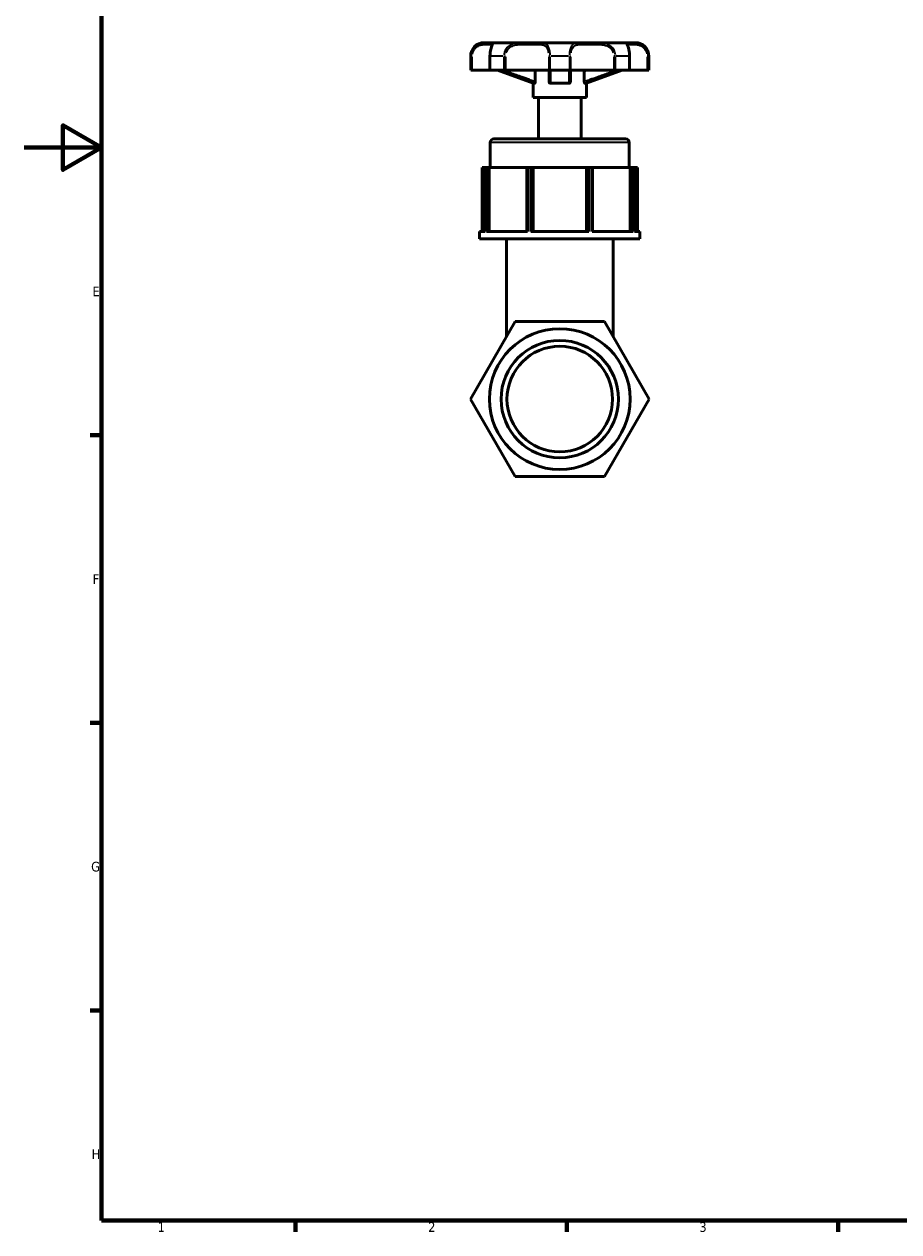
# Model space of a CAD drawing. Header units: millimetres. Extents: x 0 to 904, y 0 to 672.
# Tile 1 of 8: x 0 to 226, y 17 to 329. Entities that reach past the tile are written whole.
import ezdxf

# ---------------------------------------------------------------- set-up
doc = ezdxf.new("R2010")
doc.units = ezdxf.units.MM
for name, color, linetype, lineweight in [('Border (ISO)', 7, 'Continuous', 70), ('Visible (ISO)', 7, 'Continuous', 50), ('Visible Narrow (ISO)', 7, 'Continuous', 35)]:
    doc.layers.add(name, color=color, linetype=linetype, lineweight=lineweight)
doc.styles.add('Note Text (ISO)', font='tahoma.ttf')

# ---------------------------------------------------------------- blocks, each defined once
blk = doc.blocks.new('Borders Default Border')
at = {"layer": 'Border (ISO)'}
for p, q in [((20, 222.75), (17.1, 222.75)), ((20, 148.5), (17.1, 148.5)), ((20, 74.25), (17.1, 74.25)), ((70.08, 20), (70.08, 17.1)), ((140.17, 20), (140.17, 17.1)), ((210.25, 20), (210.25, 17.1))]:
    blk.add_line(p, q, dxfattribs=at)
at = {"layer": 'Border (ISO)', "flags": 128}
for points in [[(20, 20), (20, 574), (821, 574), (821, 20), (20, 20)], [(0, 297), (20, 297), (10, 302.77), (10, 291.23), (20, 297)]]:
    blk.add_lwpolyline(points, dxfattribs=at)
at = {"layer": 'Border (ISO)', "color": 232, "true_color": 0xca0064, "char_height": 2.5, "attachment_point": 7, "style": 'Note Text (ISO)'}
for s, insert in [('E', (17.64, 258.63)), ('F', (17.7, 184.38)), ('G', (17.31, 110.08)), ('H', (17.44, 35.88)), ('1', (34.48, 17.1)), ('2', (104.37, 17.1)), ('3', (174.43, 17.05))]:
    blk.add_mtext(s, dxfattribs=dict(at, insert=insert))

msp = doc.modelspace()

# ---------------------------------------------------------------- linework, layer by layer
at = {"layer": 'Visible (ISO)'}
for p, q in [((119.527, 324.076), (118.815, 324.076)), ((128.743, 324.076), (121.346, 324.076)), ((143.595, 324.076), (133.134, 324.076)), ((155.383, 324.076), (147.986, 324.076)), ((157.915, 324.076), (157.202, 324.076)), ((115.365, 316.946), (115.365, 320.626)), ((120.335, 320.626), (120.335, 316.946)), ((156.394, 316.946), (156.394, 320.626)), ((161.365, 316.946), (161.365, 320.626)), ((115.5, 316.946), (115.365, 316.946)), ((115.773, 316.946), (115.5, 316.946)), ((120.335, 316.946), (115.773, 316.946)), ((120.436, 316.946), (120.335, 316.946)), ((123.957, 316.946), (120.436, 316.946)), ((131.465, 313.598), (122.265, 316.946)), ((124.413, 316.946), (123.957, 316.946)), ((135.503, 316.946), (124.413, 316.946)), ((132.041, 314.025), (132.041, 316.726)), ((135.875, 316.946), (135.503, 316.946)), ((140.854, 316.946), (135.875, 316.946)), ((141.226, 316.946), (140.854, 316.946)), ((152.316, 316.946), (141.226, 316.946)), ((144.688, 314.025), (144.688, 316.726)), ((145.265, 313.598), (154.465, 316.946)), ((152.772, 316.946), (152.316, 316.946)), ((156.293, 316.946), (152.772, 316.946)), ((156.394, 316.946), (156.293, 316.946)), ((160.956, 316.946), (156.394, 316.946)), ((161.229, 316.946), (160.956, 316.946)), ((161.365, 316.946), (161.229, 316.946)), ((131.878, 313.598), (131.465, 313.598)), ((131.465, 309.918), (131.465, 313.598)), ((140.718, 313.598), (136.011, 313.598)), ((145.265, 313.598), (144.851, 313.598)), ((145.265, 309.918), (145.265, 313.598)), ((145.265, 309.918), (131.465, 309.918)), ((132.845, 299.236), (132.845, 309.918)), ((143.885, 299.236), (143.885, 309.918)), ((120.425, 291.876), (120.425, 298.316)), ((121.345, 299.236), (155.385, 299.236)), ((156.305, 291.876), (156.305, 298.316)), ((119.072, 291.876), (118.286, 291.876)), ((118.286, 291.876), (118.286, 275.316)), ((119.072, 275.316), (119.072, 291.876)), ((119.417, 291.876), (119.072, 291.876)), ((120.141, 291.876), (119.417, 291.876)), ((119.417, 291.876), (119.417, 275.316)), ((120.141, 275.316), (120.141, 291.876)), ((120.141, 291.876), (120.152, 291.876)), ((129.899, 291.876), (120.152, 291.876)), ((120.152, 291.876), (120.152, 275.316)), ((130.029, 291.876), (129.899, 291.876)), ((129.899, 291.876), (129.899, 275.316)), ((130.029, 275.316), (130.029, 291.876)), ((130.861, 291.876), (130.029, 291.876)), ((131.465, 291.876), (130.861, 291.876)), ((130.861, 291.876), (130.861, 275.316)), ((131.465, 275.316), (131.465, 291.876)), ((145.265, 291.876), (131.465, 291.876)), ((145.868, 291.876), (145.265, 291.876)), ((145.265, 291.876), (145.265, 275.316)), ((145.868, 275.316), (145.868, 291.876)), ((146.7, 291.876), (145.868, 291.876)), ((146.83, 291.876), (146.7, 291.876)), ((146.7, 291.876), (146.7, 275.316)), ((146.83, 275.316), (146.83, 291.876)), ((156.577, 291.876), (146.83, 291.876)), ((156.577, 291.876), (156.588, 291.876)), ((156.577, 291.876), (156.577, 275.316)), ((157.312, 291.876), (156.588, 291.876)), ((156.588, 291.876), (156.588, 275.316)), ((157.312, 275.316), (157.312, 291.876)), ((157.657, 291.876), (157.312, 291.876)), ((157.657, 291.876), (157.657, 275.316)), ((158.444, 291.876), (157.657, 291.876)), ((158.444, 291.876), (158.444, 275.316)), ((117.665, 273.476), (117.665, 275.316)), ((119.072, 275.316), (117.665, 275.316)), ((130.029, 275.316), (119.417, 275.316)), ((145.868, 275.316), (130.861, 275.316)), ((157.312, 275.316), (146.7, 275.316)), ((159.065, 275.316), (157.657, 275.316)), ((159.065, 273.476), (159.065, 275.316)), ((159.065, 273.476), (117.665, 273.476)), ((124.565, 248.174), (124.565, 273.476)), ((152.165, 248.174), (152.165, 273.476)), ((126.818, 252.076), (115.271, 232.076)), ((149.912, 252.076), (126.818, 252.076)), ((161.459, 232.076), (149.912, 252.076)), ((115.271, 232.076), (126.818, 212.076)), ((149.912, 212.076), (161.459, 232.076)), ((126.818, 212.076), (149.912, 212.076))]:
    msp.add_line(p, q, dxfattribs=at)
for radius in [18.175, 15.146, 13.631]:
    msp.add_circle((138.365, 232.076), radius, dxfattribs=at)
for centre, radius, start, end in [((118.815, 320.626), 3.45, 90, 180), ((157.915, 320.626), 3.45, 0, 90), ((121.345, 298.316), 0.92, 90, 180), ((155.385, 298.316), 0.92, 0, 90)]:
    msp.add_arc(centre, radius, start, end, dxfattribs=at)
for points, knots in [([(119.527, 324.076), (119.734, 324.076), (119.923, 324.069), (120.262, 324.054), (120.413, 324.047), (120.676, 324.04), (120.788, 324.04), (120.98, 324.046), (121.058, 324.053), (121.197, 324.066), (121.251, 324.076), (121.346, 324.076)], [0.61476371, 0.61476371, 0.61476371, 0.61476371, 0.71094167, 0.71094167, 0.80711963, 0.80711963, 0.90329759, 0.90329759, 0.99947555, 0.99947555, 1.09565351, 1.09565351, 1.09565351, 1.09565351]), ([(120.97, 323.642), (120.97, 323.642), (120.969, 323.638), (120.959, 323.61), (120.938, 323.557), (120.865, 323.379), (120.802, 323.226), (120.665, 322.833), (120.592, 322.593), (120.467, 322.06), (120.416, 321.772), (120.351, 321.196), (120.335, 320.911), (120.335, 320.626)], [1.25628892, 1.25628892, 1.25628892, 1.25628892, 1.27582157, 1.27582157, 1.34315958, 1.34315958, 1.44253622, 1.44253622, 1.54016184, 1.54016184, 1.63008242, 1.63008242, 1.71042218, 1.71042218, 1.71042218, 1.71042218]), ([(128.743, 324.076), (129.068, 324.076), (129.387, 324.069), (130.011, 324.054), (130.317, 324.047), (130.915, 324.04), (131.207, 324.04), (131.778, 324.047), (132.057, 324.054), (132.604, 324.069), (132.871, 324.076), (133.134, 324.076)], [0.61476373, 0.61476373, 0.61476373, 0.61476373, 0.71094171, 0.71094171, 0.80711968, 0.80711968, 0.90329765, 0.90329765, 0.99947562, 0.99947562, 1.09565359, 1.09565359, 1.09565359, 1.09565359]), ([(143.595, 324.076), (143.858, 324.076), (144.125, 324.069), (144.672, 324.054), (144.951, 324.047), (145.522, 324.04), (145.814, 324.04), (146.412, 324.047), (146.718, 324.054), (147.342, 324.069), (147.661, 324.076), (147.986, 324.076)], [0.61476374, 0.61476374, 0.61476374, 0.61476374, 0.71094171, 0.71094171, 0.80711968, 0.80711968, 0.90329765, 0.90329765, 0.99947562, 0.99947562, 1.0956536, 1.0956536, 1.0956536, 1.0956536]), ([(157.202, 324.076), (156.995, 324.076), (156.806, 324.069), (156.467, 324.054), (156.316, 324.047), (156.053, 324.04), (155.941, 324.04), (155.75, 324.046), (155.671, 324.053), (155.532, 324.066), (155.479, 324.076), (155.383, 324.076)], [0.61476374, 0.61476374, 0.61476374, 0.61476374, 0.71094171, 0.71094171, 0.80711968, 0.80711968, 0.90329765, 0.90329765, 0.99947562, 0.99947562, 1.0956536, 1.0956536, 1.0956536, 1.0956536]), ([(155.383, 324.076), (155.473, 324.076), (155.524, 324.067), (155.658, 324.054), (155.734, 324.047), (155.921, 324.04), (156.032, 324.039), (156.29, 324.046), (156.438, 324.053), (156.773, 324.067), (156.959, 324.075), (157.177, 324.076), (157.189, 324.076), (157.202, 324.076)], [0.61476373, 0.61476373, 0.61476373, 0.61476373, 0.70506396, 0.70506396, 0.80124193, 0.80124193, 0.8974199, 0.8974199, 0.99359787, 0.99359787, 1.08977584, 1.08977584, 1.09565359, 1.09565359, 1.09565359, 1.09565359]), ([(156.394, 320.626), (156.394, 320.937), (156.375, 321.248), (156.303, 321.836), (156.251, 322.113), (156.131, 322.612), (156.063, 322.833), (155.933, 323.211), (155.871, 323.363), (155.804, 323.526), (155.785, 323.57), (155.764, 323.626), (155.759, 323.642), (155.759, 323.642)], [0, 0, 0, 0, 0.08758567, 0.08758567, 0.17545404, 0.17545404, 0.26562376, 0.26562376, 0.36300127, 0.36300127, 0.4126883, 0.4126883, 0.4541264, 0.4541264, 0.4541264, 0.4541264]), ([(132.02, 316.946), (132.021, 316.945), (132.021, 316.944), (132.027, 316.909), (132.032, 316.873), (132.039, 316.8), (132.041, 316.763), (132.041, 316.726)], [0.062941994, 0.062941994, 0.062941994, 0.062941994, 0.063225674, 0.063225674, 0.074618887, 0.074618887, 0.085700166, 0.085700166, 0.085700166, 0.085700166]), ([(135.605, 316.946), (135.605, 316.708), (135.605, 316.471), (135.605, 315.895), (135.605, 315.557), (135.605, 315.22), (135.605, 314.991), (135.605, 314.764), (135.605, 314.365), (135.605, 314.194), (135.605, 314.025)], [0.21036841, 0.21036841, 0.21036841, 0.21036841, 0.42103054, 0.42103054, 0.72319813, 0.72319813, 0.72319813, 0.92876405, 0.92876405, 1.0856351, 1.0856351, 1.0856351, 1.0856351]), ([(141.125, 314.025), (141.125, 314.196), (141.125, 314.369), (141.125, 314.77), (141.125, 314.999), (141.125, 315.23), (141.125, 315.581), (141.125, 315.934), (141.125, 316.507), (141.125, 316.726), (141.125, 316.946)], [0.04869621, 0.04869621, 0.04869621, 0.04869621, 0.20701043, 0.20701043, 0.41402086, 0.41402086, 0.41402086, 0.72922393, 0.72922393, 0.92396296, 0.92396296, 0.92396296, 0.92396296]), ([(144.688, 316.726), (144.688, 316.789), (144.694, 316.851), (144.704, 316.922), (144.706, 316.934), (144.709, 316.946)], [0, 0, 0, 0, 0.018835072, 0.018835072, 0.022796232, 0.022796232, 0.022796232, 0.022796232]), ([(132.041, 314.025), (132.041, 313.967), (132.036, 313.909), (132.019, 313.806), (132.007, 313.761), (131.978, 313.685), (131.961, 313.655), (131.933, 313.622), (131.922, 313.613), (131.9, 313.601), (131.889, 313.598), (131.878, 313.598)], [0, 0, 0, 0, 0.01749413, 0.01749413, 0.033689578, 0.033689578, 0.049835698, 0.049835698, 0.059138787, 0.059138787, 0.068618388, 0.068618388, 0.068618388, 0.068618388]), ([(136.011, 313.598), (135.953, 313.598), (135.896, 313.609), (135.795, 313.654), (135.751, 313.685), (135.68, 313.763), (135.653, 313.808), (135.614, 313.91), (135.605, 313.967), (135.605, 314.025)], [0, 0, 0, 0, 0.018516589, 0.018516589, 0.035321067, 0.035321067, 0.051406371, 0.051406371, 0.068683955, 0.068683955, 0.068683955, 0.068683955]), ([(141.125, 314.025), (141.125, 313.967), (141.115, 313.909), (141.075, 313.806), (141.047, 313.761), (140.977, 313.685), (140.935, 313.655), (140.862, 313.622), (140.835, 313.613), (140.777, 313.601), (140.748, 313.598), (140.718, 313.598)], [0, 0, 0, 0, 0.01749413, 0.01749413, 0.033689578, 0.033689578, 0.049835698, 0.049835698, 0.059138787, 0.059138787, 0.068618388, 0.068618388, 0.068618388, 0.068618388]), ([(144.851, 313.598), (144.83, 313.598), (144.808, 313.609), (144.768, 313.654), (144.751, 313.685), (144.721, 313.763), (144.709, 313.808), (144.693, 313.91), (144.688, 313.967), (144.688, 314.025)], [0, 0, 0, 0, 0.018516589, 0.018516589, 0.035321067, 0.035321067, 0.051406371, 0.051406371, 0.068683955, 0.068683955, 0.068683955, 0.068683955])]:
    msp.add_open_spline(points, degree=3, knots=knots, dxfattribs=at)
at = {"layer": 'Visible Narrow (ISO)'}
for p, q in [((115.487, 320.626), (115.365, 320.626)), ((115.5, 320.442), (115.5, 317.13)), ((115.503, 320.626), (115.751, 320.626)), ((115.773, 317.13), (115.773, 320.442)), ((120.427, 320.626), (120.335, 320.626)), ((120.436, 317.13), (120.436, 320.442)), ((123.764, 320.626), (120.593, 320.626)), ((123.957, 320.442), (123.957, 317.13)), ((123.976, 320.626), (124.39, 320.626)), ((124.413, 317.13), (124.413, 320.442)), ((135.503, 320.442), (135.503, 317.13)), ((135.851, 320.626), (135.513, 320.626)), ((135.875, 317.13), (135.875, 320.442)), ((140.606, 320.626), (136.123, 320.626)), ((140.854, 320.442), (140.854, 317.13)), ((140.878, 320.626), (141.216, 320.626)), ((141.226, 317.13), (141.226, 320.442)), ((152.316, 320.442), (152.316, 317.13)), ((152.753, 320.626), (152.339, 320.626)), ((152.772, 317.13), (152.772, 320.442)), ((156.136, 320.626), (152.965, 320.626)), ((156.293, 320.442), (156.293, 317.13)), ((156.303, 320.626), (156.394, 320.626)), ((160.956, 320.442), (160.956, 317.13)), ((161.226, 320.626), (160.978, 320.626)), ((161.229, 317.13), (161.229, 320.442)), ((161.364, 320.626), (161.243, 320.626)), ((156.084, 298.316), (120.645, 298.316))]:
    msp.add_line(p, q, dxfattribs=at)
for points, knots in [([(119.317, 324.073), (119.164, 324.069), (119.003, 324.059), (118.467, 324), (118.065, 323.916), (117.264, 323.588), (116.866, 323.348), (116.25, 322.753), (116.014, 322.438), (115.705, 321.809), (115.606, 321.513), (115.538, 321.132), (115.527, 321.056), (115.519, 320.98)], [-0.58402553, -0.58402553, -0.58402553, -0.58402553, -0.5181415, -0.5181415, -0.37422271, -0.37422271, -0.23718341, -0.23718341, -0.13176856, -0.13176856, -0.05068022, -0.05068022, -0.03073819, -0.03073819, -0.03073819, -0.03073819]), ([(115.83, 321.208), (115.877, 321.446), (115.954, 321.675), (116.199, 322.196), (116.395, 322.469), (116.908, 322.985), (117.24, 323.193), (117.913, 323.478), (118.252, 323.55), (118.907, 323.624), (119.218, 323.619), (119.879, 323.596), (120.195, 323.575), (120.673, 323.589), (120.834, 323.622), (120.911, 323.615), (120.911, 323.615), (120.912, 323.615)], [0.0587076, 0.0587076, 0.0587076, 0.0587076, 0.1317686, 0.1317686, 0.2371834, 0.2371834, 0.3742227, 0.3742227, 0.5181415, 0.5181415, 0.674401, 0.674401, 0.8930128, 0.8930128, 1.113449, 1.113449, 1.1154452, 1.1154452, 1.1154452, 1.1154452]), ([(120.445, 320.98), (120.465, 321.396), (120.52, 321.802), (120.677, 322.53), (120.779, 322.849), (121.003, 323.425), (121.122, 323.647), (121.333, 324.001), (121.39, 324.061), (121.364, 324.073)], [-1.67968374, -1.67968374, -1.67968374, -1.67968374, -1.57060726, -1.57060726, -1.45995128, -1.45995128, -1.32275646, -1.32275646, -1.12639195, -1.12639195, -1.12639195, -1.12639195]), ([(128.428, 324.073), (128.202, 324.069), (127.975, 324.059), (127.247, 324), (126.742, 323.916), (125.798, 323.588), (125.359, 323.348), (124.707, 322.753), (124.468, 322.438), (124.158, 321.809), (124.061, 321.513), (123.995, 321.132), (123.984, 321.056), (123.976, 320.98)], [-0.58402555, -0.58402555, -0.58402555, -0.58402555, -0.51813979, -0.51813979, -0.37422125, -0.37422125, -0.23718248, -0.23718248, -0.13176805, -0.13176805, -0.05068002, -0.05068002, -0.03073819, -0.03073819, -0.03073819, -0.03073819]), ([(124.537, 321.466), (124.581, 321.612), (124.637, 321.753), (124.856, 322.196), (125.064, 322.469), (125.635, 322.985), (126.022, 323.193), (126.862, 323.478), (127.316, 323.55), (128.264, 323.624), (128.758, 323.619), (129.922, 323.596), (130.585, 323.575), (131.847, 323.589), (132.444, 323.622), (133.505, 323.609), (133.976, 323.563), (134.629, 323.243), (134.852, 323.051), (135.17, 322.551), (135.28, 322.274), (135.396, 321.801), (135.426, 321.636), (135.449, 321.466)], [0.0855211, 0.0855211, 0.0855211, 0.0855211, 0.131768, 0.131768, 0.2371825, 0.2371825, 0.3742212, 0.3742212, 0.5181398, 0.5181398, 0.6744457, 0.6744457, 0.8931949, 0.8931949, 1.1137595, 1.1137595, 1.3230619, 1.3230619, 1.4601758, 1.4601758, 1.5708747, 1.5708747, 1.6249011, 1.6249011, 1.6249011, 1.6249011]), ([(135.868, 320.98), (135.85, 321.395), (135.803, 321.8), (135.643, 322.527), (135.528, 322.847), (135.198, 323.424), (134.967, 323.646), (134.317, 324.001), (133.865, 324.06), (133.37, 324.073)], [-1.67968381, -1.67968381, -1.67968381, -1.67968381, -1.57087474, -1.57087474, -1.46017582, -1.46017582, -1.3230619, -1.3230619, -1.12639202, -1.12639202, -1.12639202, -1.12639202]), ([(143.359, 324.073), (143.194, 324.069), (143.033, 324.059), (142.539, 324), (142.226, 323.916), (141.694, 323.588), (141.471, 323.348), (141.165, 322.753), (141.062, 322.438), (140.933, 321.809), (140.895, 321.513), (140.869, 321.132), (140.865, 321.056), (140.862, 320.98)], [-0.58402555, -0.58402555, -0.58402555, -0.58402555, -0.51813968, -0.51813968, -0.37422115, -0.37422115, -0.23718242, -0.23718242, -0.13176801, -0.13176801, -0.05068, -0.05068, -0.03073819, -0.03073819, -0.03073819, -0.03073819]), ([(141.28, 321.466), (141.3, 321.612), (141.325, 321.753), (141.425, 322.196), (141.524, 322.469), (141.819, 322.985), (142.034, 323.193), (142.549, 323.478), (142.852, 323.55), (143.537, 323.624), (143.925, 323.619), (144.911, 323.596), (145.532, 323.575), (146.838, 323.589), (147.522, 323.622), (148.875, 323.609), (149.547, 323.563), (150.593, 323.243), (150.988, 323.051), (151.593, 322.551), (151.823, 322.274), (152.073, 321.801), (152.14, 321.636), (152.192, 321.466)], [0.0855211, 0.0855211, 0.0855211, 0.0855211, 0.131768, 0.131768, 0.2371824, 0.2371824, 0.3742211, 0.3742211, 0.5181397, 0.5181397, 0.6744487, 0.6744487, 0.8932074, 0.8932074, 1.1137806, 1.1137806, 1.3230827, 1.3230827, 1.4601912, 1.4601912, 1.570893, 1.570893, 1.6249011, 1.6249011, 1.6249011, 1.6249011]), ([(152.753, 320.98), (152.709, 321.395), (152.587, 321.8), (152.203, 322.527), (151.939, 322.847), (151.25, 323.424), (150.802, 323.646), (149.672, 324.001), (148.976, 324.06), (148.301, 324.073)], [-1.67968381, -1.67968381, -1.67968381, -1.67968381, -1.570893, -1.570893, -1.46019115, -1.46019115, -1.32308274, -1.32308274, -1.12639203, -1.12639203, -1.12639203, -1.12639203]), ([(155.365, 324.073), (155.356, 324.069), (155.356, 324.059), (155.386, 324), (155.449, 323.916), (155.639, 323.588), (155.763, 323.348), (155.982, 322.753), (156.076, 322.438), (156.204, 321.809), (156.246, 321.513), (156.276, 321.132), (156.281, 321.056), (156.285, 320.98)], [-0.58402555, -0.58402555, -0.58402555, -0.58402555, -0.51813979, -0.51813979, -0.37422125, -0.37422125, -0.23718248, -0.23718248, -0.13176805, -0.13176805, -0.05068002, -0.05068002, -0.03073819, -0.03073819, -0.03073819, -0.03073819]), ([(155.817, 323.615), (155.844, 323.618), (155.882, 323.615), (156.064, 323.596), (156.28, 323.575), (156.865, 323.589), (157.236, 323.622), (158.087, 323.609), (158.567, 323.563), (159.394, 323.243), (159.729, 323.051), (160.267, 322.551), (160.482, 322.274), (160.759, 321.724), (160.846, 321.47), (160.898, 321.208)], [0.5947671, 0.5947671, 0.5947671, 0.5947671, 0.6744457, 0.6744457, 0.8931949, 0.8931949, 1.1137595, 1.1137595, 1.3230619, 1.3230619, 1.4601758, 1.4601758, 1.5708747, 1.5708747, 1.6517036, 1.6517036, 1.6517036, 1.6517036]), ([(161.21, 320.98), (161.164, 321.395), (161.04, 321.8), (160.657, 322.527), (160.399, 322.847), (159.753, 323.424), (159.352, 323.646), (158.403, 324.001), (157.871, 324.06), (157.412, 324.073)], [-1.67968381, -1.67968381, -1.67968381, -1.67968381, -1.57087474, -1.57087474, -1.46017582, -1.46017582, -1.3230619, -1.3230619, -1.12639202, -1.12639202, -1.12639202, -1.12639202]), ([(122.904, 316.776), (123.758, 316.469), (124.613, 316.162), (126.457, 315.502), (127.447, 315.148), (128.439, 314.798), (129.09, 314.567), (129.741, 314.338), (130.73, 313.993), (131.067, 313.876), (131.404, 313.76)], [-1.00155341, -1.00155341, -1.00155341, -1.00155341, -0.72922393, -0.72922393, -0.41402086, -0.41402086, -0.41402086, -0.20701043, -0.20701043, -0.1002795, -0.1002795, -0.1002795, -0.1002795]), ([(131.627, 314.167), (131.266, 314.291), (130.905, 314.417), (129.893, 314.77), (129.242, 314.999), (128.592, 315.23), (127.601, 315.581), (126.612, 315.934), (125.149, 316.458), (124.675, 316.628), (124.202, 316.798)], [0.09245955, 0.09245955, 0.09245955, 0.09245955, 0.20701043, 0.20701043, 0.41402086, 0.41402086, 0.41402086, 0.72922393, 0.72922393, 0.88019962, 0.88019962, 0.88019962, 0.88019962]), ([(136.014, 313.76), (136.016, 313.875), (136.018, 313.99), (136.023, 314.331), (136.026, 314.559), (136.028, 314.788), (136.032, 315.124), (136.034, 315.463), (136.038, 316.126), (136.04, 316.451), (136.041, 316.776)], [-1.03405181, -1.03405181, -1.03405181, -1.03405181, -0.92876405, -0.92876405, -0.72319813, -0.72319813, -0.72319813, -0.42103054, -0.42103054, -0.13277794, -0.13277794, -0.13277794, -0.13277794]), ([(140.688, 316.776), (140.689, 316.469), (140.691, 316.162), (140.695, 315.502), (140.697, 315.148), (140.701, 314.798), (140.703, 314.567), (140.706, 314.338), (140.711, 313.993), (140.713, 313.876), (140.715, 313.76)], [-1.00155341, -1.00155341, -1.00155341, -1.00155341, -0.72922393, -0.72922393, -0.41402086, -0.41402086, -0.41402086, -0.20701043, -0.20701043, -0.1002795, -0.1002795, -0.1002795, -0.1002795]), ([(152.527, 316.798), (152.004, 316.61), (151.48, 316.422), (150.008, 315.895), (149.059, 315.557), (148.11, 315.22), (147.464, 314.991), (146.818, 314.764), (145.815, 314.413), (145.459, 314.29), (145.102, 314.167)], [0.25413174, 0.25413174, 0.25413174, 0.25413174, 0.42103054, 0.42103054, 0.72319813, 0.72319813, 0.72319813, 0.92876405, 0.92876405, 1.04187176, 1.04187176, 1.04187176, 1.04187176]), ([(145.325, 313.76), (145.658, 313.875), (145.99, 313.99), (146.97, 314.331), (147.617, 314.559), (148.263, 314.788), (149.213, 315.124), (150.163, 315.463), (152.016, 316.126), (152.921, 316.451), (153.825, 316.776)], [-1.03405181, -1.03405181, -1.03405181, -1.03405181, -0.92876405, -0.92876405, -0.72319813, -0.72319813, -0.72319813, -0.42103054, -0.42103054, -0.13277794, -0.13277794, -0.13277794, -0.13277794])]:
    msp.add_open_spline(points, degree=3, knots=knots, dxfattribs=at)
for points in [[(131.432, 316.935), (131.624, 316.869), (131.816, 316.803), (132.009, 316.737)], [(144.721, 316.737), (144.913, 316.803), (145.105, 316.869), (145.297, 316.935)]]:
    msp.add_open_spline(points, degree=3, dxfattribs=at)

# ---------------------------------------------------------------- block references
msp.add_blockref('Borders Default Border', (0, 0))

doc.saveas('drawing.dxf')
